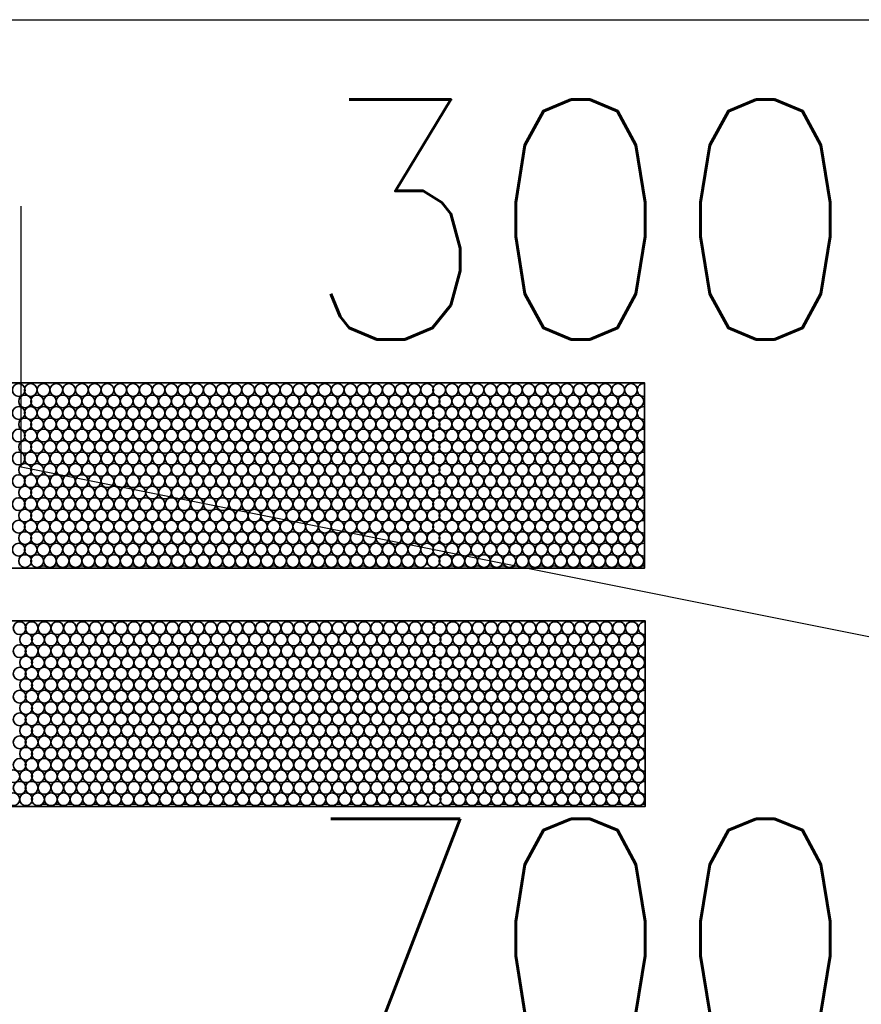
# Model space of a CAD drawing. Header units: millimetres. Extents: x -56303 to -45239, y -20463 to -4540.
# Tile 228 of 256: x -47121 to -47094, y -11327 to -11296. Entities that reach past the tile are written whole.
import ezdxf

# ---------------------------------------------------------------- set-up
doc = ezdxf.new("R2010")
doc.units = ezdxf.units.MM
doc.layers.add('_HVAC_urzadzenia', color=220, linetype='Continuous', lineweight=35)
doc.layers.add('FLUID-N1', color=7, linetype='Continuous')
doc.layers.add('FLUID-N1-75-DIM', color=7, linetype='Continuous')
doc.styles.add('OPIS1', font='ROMANS.SHX', dxfattribs={"width": 0.9})

# ---------------------------------------------------------------- blocks, each defined once
blk = doc.blocks.new('A$C29042132')
for points in [[(6, 18.892), (6, 13.092), (43, 13.092), (43, 18.892)], [(6.029, 11.442), (6.029, 5.642), (43.029, 5.642), (43.029, 11.442)]]:
    blk.add_lwpolyline(points, close=True)
for centre in [(23.429, 18.666), (23.804, 18.666), (24.204, 18.666), (24.604, 18.666), (25.004, 18.666), (25.404, 18.666), (25.804, 18.666), (26.204, 18.666), (26.604, 18.666), (27.004, 18.666), (27.404, 18.666), (27.804, 18.666), (28.204, 18.666), (28.604, 18.666), (29.004, 18.666), (29.404, 18.666), (29.804, 18.666), (30.204, 18.666), (30.604, 18.666), (31.004, 18.666), (31.404, 18.666), (31.804, 18.666), (32.204, 18.666), (32.604, 18.666), (33.004, 18.666), (33.404, 18.666), (33.804, 18.666), (34.204, 18.666), (34.604, 18.666), (35.004, 18.666), (35.404, 18.666), (35.804, 18.666), (36.204, 18.666), (36.579, 18.666), (36.979, 18.666), (37.379, 18.666), (37.779, 18.666), (38.179, 18.666), (38.579, 18.666), (38.979, 18.666), (39.379, 18.666), (39.779, 18.666), (40.179, 18.666), (40.579, 18.666), (40.979, 18.666), (41.379, 18.666), (41.779, 18.666), (42.179, 18.666), (42.579, 18.666), (23.629, 18.309), (24.004, 18.309), (24.404, 18.309), (24.804, 18.309), (25.204, 18.309), (25.604, 18.309), (26.004, 18.309), (26.404, 18.309), (26.804, 18.309), (27.204, 18.309), (27.604, 18.309), (28.004, 18.309), (28.404, 18.309), (28.804, 18.309), (29.204, 18.309), (29.604, 18.309), (30.004, 18.309), (30.404, 18.309), (30.804, 18.309), (31.204, 18.309), (31.604, 18.309), (32.004, 18.309), (32.404, 18.309), (32.804, 18.309), (33.204, 18.309), (33.604, 18.309), (34.004, 18.309), (34.404, 18.309), (34.804, 18.309), (35.204, 18.309), (35.604, 18.309), (36.004, 18.309), (36.404, 18.309), (36.779, 18.309), (37.179, 18.309), (37.579, 18.309), (37.979, 18.309), (38.379, 18.309), (38.779, 18.309), (39.179, 18.309), (39.579, 18.309), (39.979, 18.309), (40.379, 18.309), (40.779, 18.309), (41.179, 18.309), (41.579, 18.309), (41.979, 18.309), (42.379, 18.309), (42.779, 18.309), (23.429, 17.947), (23.804, 17.947), (24.204, 17.947), (24.604, 17.947), (25.004, 17.947), (25.404, 17.947), (25.804, 17.947), (26.204, 17.947), (26.604, 17.947), (27.004, 17.947), (27.404, 17.947), (27.804, 17.947), (28.204, 17.947), (28.604, 17.947), (29.004, 17.947), (29.404, 17.947), (29.804, 17.947), (30.204, 17.947), (30.604, 17.947), (31.004, 17.947), (31.404, 17.947), (31.804, 17.947), (32.204, 17.947), (32.604, 17.947), (33.004, 17.947), (33.404, 17.947), (33.804, 17.947), (34.204, 17.947), (34.604, 17.947), (35.004, 17.947), (35.404, 17.947), (35.804, 17.947), (36.204, 17.947), (36.579, 17.947), (36.979, 17.947), (37.379, 17.947), (37.779, 17.947), (38.179, 17.947), (38.579, 17.947), (38.979, 17.947), (39.379, 17.947), (39.779, 17.947), (40.179, 17.947), (40.579, 17.947), (40.979, 17.947), (41.379, 17.947), (41.779, 17.947), (42.179, 17.947), (42.579, 17.947), (23.629, 17.59), (24.004, 17.59), (24.404, 17.59), (24.804, 17.59), (25.204, 17.59), (25.604, 17.59), (26.004, 17.59), (26.404, 17.59), (26.804, 17.59), (27.204, 17.59), (27.604, 17.59), (28.004, 17.59), (28.404, 17.59), (28.804, 17.59), (29.204, 17.59), (29.604, 17.59), (30.004, 17.59), (30.404, 17.59), (30.804, 17.59), (31.204, 17.59), (31.604, 17.59), (32.004, 17.59), (32.404, 17.59), (32.804, 17.59), (33.204, 17.59), (33.604, 17.59), (34.004, 17.59), (34.404, 17.59), (34.804, 17.59), (35.204, 17.59), (35.604, 17.59), (36.004, 17.59), (36.404, 17.59), (36.779, 17.59), (37.179, 17.59), (37.579, 17.59), (37.979, 17.59), (38.379, 17.59), (38.779, 17.59), (39.179, 17.59), (39.579, 17.59), (39.979, 17.59), (40.379, 17.59), (40.779, 17.59), (41.179, 17.59), (41.579, 17.59), (41.979, 17.59), (42.379, 17.59), (42.779, 17.59), (23.429, 17.242), (23.804, 17.242), (24.204, 17.242), (24.604, 17.242), (25.004, 17.242), (25.404, 17.242), (25.804, 17.242), (26.204, 17.242), (26.604, 17.242), (27.004, 17.242), (27.404, 17.242), (27.804, 17.242), (28.204, 17.242), (28.604, 17.242), (29.004, 17.242), (29.404, 17.242), (29.804, 17.242), (30.204, 17.242), (30.604, 17.242), (31.004, 17.242), (31.404, 17.242), (31.804, 17.242), (32.204, 17.242), (32.604, 17.242), (33.004, 17.242), (33.404, 17.242), (33.804, 17.242), (34.204, 17.242), (34.604, 17.242), (35.004, 17.242), (35.404, 17.242), (35.804, 17.242), (36.204, 17.242), (36.579, 17.242), (36.979, 17.242), (37.379, 17.242), (37.779, 17.242), (38.179, 17.242), (38.579, 17.242), (38.979, 17.242), (39.379, 17.242), (39.779, 17.242), (40.179, 17.242), (40.579, 17.242), (40.979, 17.242), (41.379, 17.242), (41.779, 17.242), (42.179, 17.242), (42.579, 17.242), (23.629, 16.885), (24.004, 16.885), (24.404, 16.885), (24.804, 16.885), (25.204, 16.885), (25.604, 16.885), (26.004, 16.885), (26.404, 16.885), (26.804, 16.885), (27.204, 16.885), (27.604, 16.885), (28.004, 16.885), (28.404, 16.885), (28.804, 16.885), (29.204, 16.885), (29.604, 16.885), (30.004, 16.885), (30.404, 16.885), (30.804, 16.885), (31.204, 16.885), (31.604, 16.885), (32.004, 16.885), (32.404, 16.885), (32.804, 16.885), (33.204, 16.885), (33.604, 16.885), (34.004, 16.885), (34.404, 16.885), (34.804, 16.885), (35.204, 16.885), (35.604, 16.885), (36.004, 16.885), (36.404, 16.885), (36.779, 16.885), (37.179, 16.885), (37.579, 16.885), (37.979, 16.885), (38.379, 16.885), (38.779, 16.885), (39.179, 16.885), (39.579, 16.885), (39.979, 16.885), (40.379, 16.885), (40.779, 16.885), (41.179, 16.885), (41.579, 16.885), (41.979, 16.885), (42.379, 16.885), (42.779, 16.885), (23.429, 16.523), (23.804, 16.523), (24.204, 16.523), (24.604, 16.523), (25.004, 16.523), (25.404, 16.523), (25.804, 16.523), (26.204, 16.523), (26.604, 16.523), (27.004, 16.523), (27.404, 16.523), (27.804, 16.523), (28.204, 16.523), (28.604, 16.523), (29.004, 16.523), (29.404, 16.523), (29.804, 16.523), (30.204, 16.523), (30.604, 16.523), (31.004, 16.523), (31.404, 16.523), (31.804, 16.523), (32.204, 16.523), (32.604, 16.523), (33.004, 16.523), (33.404, 16.523), (33.804, 16.523), (34.204, 16.523), (34.604, 16.523), (35.004, 16.523), (35.404, 16.523), (35.804, 16.523), (36.204, 16.523), (36.579, 16.523), (36.979, 16.523), (37.379, 16.523), (37.779, 16.523), (38.179, 16.523), (38.579, 16.523), (38.979, 16.523), (39.379, 16.523), (39.779, 16.523), (40.179, 16.523), (40.579, 16.523), (40.979, 16.523), (41.379, 16.523), (41.779, 16.523), (42.179, 16.523), (42.579, 16.523), (23.629, 16.166), (24.004, 16.166), (24.404, 16.166), (24.804, 16.166), (25.204, 16.166), (25.604, 16.166), (26.004, 16.166), (26.404, 16.166), (26.804, 16.166), (27.204, 16.166), (27.604, 16.166), (28.004, 16.166), (28.404, 16.166), (28.804, 16.166), (29.204, 16.166), (29.604, 16.166), (30.004, 16.166), (30.404, 16.166), (30.804, 16.166), (31.204, 16.166), (31.604, 16.166), (32.004, 16.166), (32.404, 16.166), (32.804, 16.166), (33.204, 16.166), (33.604, 16.166), (34.004, 16.166), (34.404, 16.166), (34.804, 16.166), (35.204, 16.166), (35.604, 16.166), (36.004, 16.166), (36.404, 16.166), (36.779, 16.166), (37.179, 16.166), (37.579, 16.166), (37.979, 16.166), (38.379, 16.166), (38.779, 16.166), (39.179, 16.166), (39.579, 16.166), (39.979, 16.166), (40.379, 16.166), (40.779, 16.166), (41.179, 16.166), (41.579, 16.166), (41.979, 16.166), (42.379, 16.166), (42.779, 16.166), (23.429, 15.814), (23.804, 15.814), (24.204, 15.814), (24.604, 15.814), (25.004, 15.814), (25.404, 15.814), (25.804, 15.814), (26.204, 15.814), (26.604, 15.814), (27.004, 15.814), (27.404, 15.814), (27.804, 15.814), (28.204, 15.814), (28.604, 15.814), (29.004, 15.814), (29.404, 15.814), (29.804, 15.814), (30.204, 15.814), (30.604, 15.814), (31.004, 15.814), (31.404, 15.814), (31.804, 15.814), (32.204, 15.814), (32.604, 15.814), (33.004, 15.814), (33.404, 15.814), (33.804, 15.814), (34.204, 15.814), (34.604, 15.814), (35.004, 15.814), (35.404, 15.814), (35.804, 15.814), (36.204, 15.814), (36.579, 15.814), (36.979, 15.814), (37.379, 15.814), (37.779, 15.814), (38.179, 15.814), (38.579, 15.814), (38.979, 15.814), (39.379, 15.814), (39.779, 15.814), (40.179, 15.814), (40.579, 15.814), (40.979, 15.814), (41.379, 15.814), (41.779, 15.814), (42.179, 15.814), (42.579, 15.814), (23.629, 15.457), (24.004, 15.457), (24.404, 15.457), (24.804, 15.457), (25.204, 15.457), (25.604, 15.457), (26.004, 15.457), (26.404, 15.457), (26.804, 15.457), (27.204, 15.457), (27.604, 15.457), (28.004, 15.457), (28.404, 15.457), (28.804, 15.457), (29.204, 15.457), (29.604, 15.457), (30.004, 15.457), (30.404, 15.457), (30.804, 15.457), (31.204, 15.457), (31.604, 15.457), (32.004, 15.457), (32.404, 15.457), (32.804, 15.457), (33.204, 15.457), (33.604, 15.457), (34.004, 15.457), (34.404, 15.457), (34.804, 15.457), (35.204, 15.457), (35.604, 15.457), (36.004, 15.457), (36.404, 15.457), (36.779, 15.457), (37.179, 15.457), (37.579, 15.457), (37.979, 15.457), (38.379, 15.457), (38.779, 15.457), (39.179, 15.457), (39.579, 15.457), (39.979, 15.457), (40.379, 15.457), (40.779, 15.457), (41.179, 15.457), (41.579, 15.457), (41.979, 15.457), (42.379, 15.457), (42.779, 15.457), (23.429, 15.095), (23.804, 15.095), (24.204, 15.095), (24.604, 15.095), (25.004, 15.095), (25.404, 15.095), (25.804, 15.095), (26.204, 15.095), (26.604, 15.095), (27.004, 15.095), (27.404, 15.095), (27.804, 15.095), (28.204, 15.095), (28.604, 15.095), (29.004, 15.095), (29.404, 15.095), (29.804, 15.095), (30.204, 15.095), (30.604, 15.095), (31.004, 15.095), (31.404, 15.095), (31.804, 15.095), (32.204, 15.095), (32.604, 15.095), (33.004, 15.095), (33.404, 15.095), (33.804, 15.095), (34.204, 15.095), (34.604, 15.095), (35.004, 15.095), (35.404, 15.095), (35.804, 15.095), (36.204, 15.095), (36.579, 15.095), (36.979, 15.095), (37.379, 15.095), (37.779, 15.095), (38.179, 15.095), (38.579, 15.095), (38.979, 15.095), (39.379, 15.095), (39.779, 15.095), (40.179, 15.095), (40.579, 15.095), (40.979, 15.095), (41.379, 15.095), (41.779, 15.095), (42.179, 15.095), (42.579, 15.095), (23.629, 14.738), (24.004, 14.738), (24.404, 14.738), (24.804, 14.738), (25.204, 14.738), (25.604, 14.738), (26.004, 14.738), (26.404, 14.738), (26.804, 14.738), (27.204, 14.738), (27.604, 14.738), (28.004, 14.738), (28.404, 14.738), (28.804, 14.738), (29.204, 14.738), (29.604, 14.738), (30.004, 14.738), (30.404, 14.738), (30.804, 14.738), (31.204, 14.738), (31.604, 14.738), (32.004, 14.738), (32.404, 14.738), (32.804, 14.738), (33.204, 14.738), (33.604, 14.738), (34.004, 14.738), (34.404, 14.738), (34.804, 14.738), (35.204, 14.738), (35.604, 14.738), (36.004, 14.738), (36.404, 14.738), (36.779, 14.738), (37.179, 14.738), (37.579, 14.738), (37.979, 14.738), (38.379, 14.738), (38.779, 14.738), (39.179, 14.738), (39.579, 14.738), (39.979, 14.738), (40.379, 14.738), (40.779, 14.738), (41.179, 14.738), (41.579, 14.738), (41.979, 14.738), (42.379, 14.738), (42.779, 14.738), (23.429, 14.39), (23.804, 14.39), (24.204, 14.39), (24.604, 14.39), (25.004, 14.39), (25.404, 14.39), (25.804, 14.39), (26.204, 14.39), (26.604, 14.39), (27.004, 14.39), (27.404, 14.39), (27.804, 14.39), (28.204, 14.39), (28.604, 14.39), (29.004, 14.39), (29.404, 14.39), (29.804, 14.39), (30.204, 14.39), (30.604, 14.39), (31.004, 14.39), (31.404, 14.39), (31.804, 14.39), (32.204, 14.39), (32.604, 14.39), (33.004, 14.39), (33.404, 14.39), (33.804, 14.39), (34.204, 14.39), (34.604, 14.39), (35.004, 14.39), (35.404, 14.39), (35.804, 14.39), (36.204, 14.39), (36.579, 14.39), (36.979, 14.39), (37.379, 14.39), (37.779, 14.39), (38.179, 14.39), (38.579, 14.39), (38.979, 14.39), (39.379, 14.39), (39.779, 14.39), (40.179, 14.39), (40.579, 14.39), (40.979, 14.39), (41.379, 14.39), (41.779, 14.39), (42.179, 14.39), (42.579, 14.39), (23.629, 14.033), (24.004, 14.033), (24.404, 14.033), (24.804, 14.033), (25.204, 14.033), (25.604, 14.033), (26.004, 14.033), (26.404, 14.033), (26.804, 14.033), (27.204, 14.033), (27.604, 14.033), (28.004, 14.033), (28.404, 14.033), (28.804, 14.033), (29.204, 14.033), (29.604, 14.033), (30.004, 14.033), (30.404, 14.033), (30.804, 14.033), (31.204, 14.033), (31.604, 14.033), (32.004, 14.033), (32.404, 14.033), (32.804, 14.033), (33.204, 14.033), (33.604, 14.033), (34.004, 14.033), (34.404, 14.033), (34.804, 14.033), (35.204, 14.033), (35.604, 14.033), (36.004, 14.033), (36.404, 14.033), (36.779, 14.033), (37.179, 14.033), (37.579, 14.033), (37.979, 14.033), (38.379, 14.033), (38.779, 14.033), (39.179, 14.033), (39.579, 14.033), (39.979, 14.033), (40.379, 14.033), (40.779, 14.033), (41.179, 14.033), (41.579, 14.033), (41.979, 14.033), (42.379, 14.033), (42.779, 14.033), (23.429, 13.671), (23.804, 13.671), (24.204, 13.671), (24.604, 13.671), (25.004, 13.671), (25.404, 13.671), (25.804, 13.671), (26.204, 13.671), (26.604, 13.671), (27.004, 13.671), (27.404, 13.671), (27.804, 13.671), (28.204, 13.671), (28.604, 13.671), (29.004, 13.671), (29.404, 13.671), (29.804, 13.671), (30.204, 13.671), (30.604, 13.671), (31.004, 13.671), (31.404, 13.671), (31.804, 13.671), (32.204, 13.671), (32.604, 13.671), (33.004, 13.671), (33.404, 13.671), (33.804, 13.671), (34.204, 13.671), (34.604, 13.671), (35.004, 13.671), (35.404, 13.671), (35.804, 13.671), (36.204, 13.671), (36.579, 13.671), (36.979, 13.671), (37.379, 13.671), (37.779, 13.671), (38.179, 13.671), (38.579, 13.671), (38.979, 13.671), (39.379, 13.671), (39.779, 13.671), (40.179, 13.671), (40.579, 13.671), (40.979, 13.671), (41.379, 13.671), (41.779, 13.671), (42.179, 13.671), (42.579, 13.671), (23.629, 13.314), (24.004, 13.314), (24.404, 13.314), (24.804, 13.314), (25.204, 13.314), (25.604, 13.314), (26.004, 13.314), (26.404, 13.314), (26.804, 13.314), (27.204, 13.314), (27.604, 13.314), (28.004, 13.314), (28.404, 13.314), (28.804, 13.314), (29.204, 13.314), (29.604, 13.314), (30.004, 13.314), (30.404, 13.314), (30.804, 13.314), (31.204, 13.314), (31.604, 13.314), (32.004, 13.314), (32.404, 13.314), (32.804, 13.314), (33.204, 13.314), (33.604, 13.314), (34.004, 13.314), (34.404, 13.314), (34.804, 13.314), (35.204, 13.314), (35.604, 13.314), (36.004, 13.314), (36.404, 13.314), (36.779, 13.314), (37.179, 13.314), (37.579, 13.314), (37.979, 13.314), (38.379, 13.314), (38.779, 13.314), (39.179, 13.314), (39.579, 13.314), (39.979, 13.314), (40.379, 13.314), (40.779, 13.314), (41.179, 13.314), (41.579, 13.314), (41.979, 13.314), (42.379, 13.314), (42.779, 13.314), (23.458, 11.216), (23.833, 11.216), (24.233, 11.216), (24.633, 11.216), (25.033, 11.216), (25.433, 11.216), (25.833, 11.216), (26.233, 11.216), (26.633, 11.216), (27.033, 11.216), (27.433, 11.216), (27.833, 11.216), (28.233, 11.216), (28.633, 11.216), (29.033, 11.216), (29.433, 11.216), (29.833, 11.216), (30.233, 11.216), (30.633, 11.216), (31.033, 11.216), (31.433, 11.216), (31.833, 11.216), (32.233, 11.216), (32.633, 11.216), (33.033, 11.216), (33.433, 11.216), (33.833, 11.216), (34.233, 11.216), (34.633, 11.216), (35.033, 11.216), (35.433, 11.216), (35.833, 11.216), (36.233, 11.216), (36.608, 11.216), (37.008, 11.216), (37.408, 11.216), (37.808, 11.216), (38.208, 11.216), (38.608, 11.216), (39.008, 11.216), (39.408, 11.216), (39.808, 11.216), (40.208, 11.216), (40.608, 11.216), (41.008, 11.216), (41.408, 11.216), (41.808, 11.216), (42.208, 11.216), (42.608, 11.216), (23.658, 10.859), (24.033, 10.859), (24.433, 10.859), (24.833, 10.859), (25.233, 10.859), (25.633, 10.859), (26.033, 10.859), (26.433, 10.859), (26.833, 10.859), (27.233, 10.859), (27.633, 10.859), (28.033, 10.859), (28.433, 10.859), (28.833, 10.859), (29.233, 10.859), (29.633, 10.859), (30.033, 10.859), (30.433, 10.859), (30.833, 10.859), (31.233, 10.859), (31.633, 10.859), (32.033, 10.859), (32.433, 10.859), (32.833, 10.859), (33.233, 10.859), (33.633, 10.859), (34.033, 10.859), (34.433, 10.859), (34.833, 10.859), (35.233, 10.859), (35.633, 10.859), (36.033, 10.859), (36.433, 10.859), (36.808, 10.859), (37.208, 10.859), (37.608, 10.859), (38.008, 10.859), (38.408, 10.859), (38.808, 10.859), (39.208, 10.859), (39.608, 10.859), (40.008, 10.859), (40.408, 10.859), (40.808, 10.859), (41.208, 10.859), (41.608, 10.859), (42.008, 10.859), (42.408, 10.859), (42.808, 10.859), (23.458, 10.497), (23.833, 10.497), (24.233, 10.497), (24.633, 10.497), (25.033, 10.497), (25.433, 10.497), (25.833, 10.497), (26.233, 10.497), (26.633, 10.497), (27.033, 10.497), (27.433, 10.497), (27.833, 10.497), (28.233, 10.497), (28.633, 10.497), (29.033, 10.497), (29.433, 10.497), (29.833, 10.497), (30.233, 10.497), (30.633, 10.497), (31.033, 10.497), (31.433, 10.497), (31.833, 10.497), (32.233, 10.497), (32.633, 10.497), (33.033, 10.497), (33.433, 10.497), (33.833, 10.497), (34.233, 10.497), (34.633, 10.497), (35.033, 10.497), (35.433, 10.497), (35.833, 10.497), (36.233, 10.497), (36.608, 10.497), (37.008, 10.497), (37.408, 10.497), (37.808, 10.497), (38.208, 10.497), (38.608, 10.497), (39.008, 10.497), (39.408, 10.497), (39.808, 10.497), (40.208, 10.497), (40.608, 10.497), (41.008, 10.497), (41.408, 10.497), (41.808, 10.497), (42.208, 10.497), (42.608, 10.497), (23.658, 10.14), (24.033, 10.14), (24.433, 10.14), (24.833, 10.14), (25.233, 10.14), (25.633, 10.14), (26.033, 10.14), (26.433, 10.14), (26.833, 10.14), (27.233, 10.14), (27.633, 10.14), (28.033, 10.14), (28.433, 10.14), (28.833, 10.14), (29.233, 10.14), (29.633, 10.14), (30.033, 10.14), (30.433, 10.14), (30.833, 10.14), (31.233, 10.14), (31.633, 10.14), (32.033, 10.14), (32.433, 10.14), (32.833, 10.14), (33.233, 10.14), (33.633, 10.14), (34.033, 10.14), (34.433, 10.14), (34.833, 10.14), (35.233, 10.14), (35.633, 10.14), (36.033, 10.14), (36.433, 10.14), (36.808, 10.14), (37.208, 10.14), (37.608, 10.14), (38.008, 10.14), (38.408, 10.14), (38.808, 10.14), (39.208, 10.14), (39.608, 10.14), (40.008, 10.14), (40.408, 10.14), (40.808, 10.14), (41.208, 10.14), (41.608, 10.14), (42.008, 10.14), (42.408, 10.14), (42.808, 10.14), (23.458, 9.792), (23.833, 9.792), (24.233, 9.792), (24.633, 9.792), (25.033, 9.792), (25.433, 9.792), (25.833, 9.792), (26.233, 9.792), (26.633, 9.792), (27.033, 9.792), (27.433, 9.792), (27.833, 9.792), (28.233, 9.792), (28.633, 9.792), (29.033, 9.792), (29.433, 9.792), (29.833, 9.792), (30.233, 9.792), (30.633, 9.792), (31.033, 9.792), (31.433, 9.792), (31.833, 9.792), (32.233, 9.792), (32.633, 9.792), (33.033, 9.792), (33.433, 9.792), (33.833, 9.792), (34.233, 9.792), (34.633, 9.792), (35.033, 9.792), (35.433, 9.792), (35.833, 9.792), (36.233, 9.792), (36.608, 9.792), (37.008, 9.792), (37.408, 9.792), (37.808, 9.792), (38.208, 9.792), (38.608, 9.792), (39.008, 9.792), (39.408, 9.792), (39.808, 9.792), (40.208, 9.792), (40.608, 9.792), (41.008, 9.792), (41.408, 9.792), (41.808, 9.792), (42.208, 9.792), (42.608, 9.792), (23.658, 9.435), (24.033, 9.435), (24.433, 9.435), (24.833, 9.435), (25.233, 9.435), (25.633, 9.435), (26.033, 9.435), (26.433, 9.435), (26.833, 9.435), (27.233, 9.435), (27.633, 9.435), (28.033, 9.435), (28.433, 9.435), (28.833, 9.435), (29.233, 9.435), (29.633, 9.435), (30.033, 9.435), (30.433, 9.435), (30.833, 9.435), (31.233, 9.435), (31.633, 9.435), (32.033, 9.435), (32.433, 9.435), (32.833, 9.435), (33.233, 9.435), (33.633, 9.435), (34.033, 9.435), (34.433, 9.435), (34.833, 9.435), (35.233, 9.435), (35.633, 9.435), (36.033, 9.435), (36.433, 9.435), (36.808, 9.435), (37.208, 9.435), (37.608, 9.435), (38.008, 9.435), (38.408, 9.435), (38.808, 9.435), (39.208, 9.435), (39.608, 9.435), (40.008, 9.435), (40.408, 9.435), (40.808, 9.435), (41.208, 9.435), (41.608, 9.435), (42.008, 9.435), (42.408, 9.435), (42.808, 9.435), (23.458, 9.073), (23.833, 9.073), (24.233, 9.073), (24.633, 9.073), (25.033, 9.073), (25.433, 9.073), (25.833, 9.073), (26.233, 9.073), (26.633, 9.073), (27.033, 9.073), (27.433, 9.073), (27.833, 9.073), (28.233, 9.073), (28.633, 9.073), (29.033, 9.073), (29.433, 9.073), (29.833, 9.073), (30.233, 9.073), (30.633, 9.073), (31.033, 9.073), (31.433, 9.073), (31.833, 9.073), (32.233, 9.073), (32.633, 9.073), (33.033, 9.073), (33.433, 9.073), (33.833, 9.073), (34.233, 9.073), (34.633, 9.073), (35.033, 9.073), (35.433, 9.073), (35.833, 9.073), (36.233, 9.073), (36.608, 9.073), (37.008, 9.073), (37.408, 9.073), (37.808, 9.073), (38.208, 9.073), (38.608, 9.073), (39.008, 9.073), (39.408, 9.073), (39.808, 9.073), (40.208, 9.073), (40.608, 9.073), (41.008, 9.073), (41.408, 9.073), (41.808, 9.073), (42.208, 9.073), (42.608, 9.073), (23.658, 8.716), (24.033, 8.716), (24.433, 8.716), (24.833, 8.716), (25.233, 8.716), (25.633, 8.716), (26.033, 8.716), (26.433, 8.716), (26.833, 8.716), (27.233, 8.716), (27.633, 8.716), (28.033, 8.716), (28.433, 8.716), (28.833, 8.716), (29.233, 8.716), (29.633, 8.716), (30.033, 8.716), (30.433, 8.716), (30.833, 8.716), (31.233, 8.716), (31.633, 8.716), (32.033, 8.716), (32.433, 8.716), (32.833, 8.716), (33.233, 8.716), (33.633, 8.716), (34.033, 8.716), (34.433, 8.716), (34.833, 8.716), (35.233, 8.716), (35.633, 8.716), (36.033, 8.716), (36.433, 8.716), (36.808, 8.716), (37.208, 8.716), (37.608, 8.716), (38.008, 8.716), (38.408, 8.716), (38.808, 8.716), (39.208, 8.716), (39.608, 8.716), (40.008, 8.716), (40.408, 8.716), (40.808, 8.716), (41.208, 8.716), (41.608, 8.716), (42.008, 8.716), (42.408, 8.716), (42.808, 8.716), (23.458, 8.364), (23.833, 8.364), (24.233, 8.364), (24.633, 8.364), (25.033, 8.364), (25.433, 8.364), (25.833, 8.364), (26.233, 8.364), (26.633, 8.364), (27.033, 8.364), (27.433, 8.364), (27.833, 8.364), (28.233, 8.364), (28.633, 8.364), (29.033, 8.364), (29.433, 8.364), (29.833, 8.364), (30.233, 8.364), (30.633, 8.364), (31.033, 8.364), (31.433, 8.364), (31.833, 8.364), (32.233, 8.364), (32.633, 8.364), (33.033, 8.364), (33.433, 8.364), (33.833, 8.364), (34.233, 8.364), (34.633, 8.364), (35.033, 8.364), (35.433, 8.364), (35.833, 8.364), (36.233, 8.364), (36.608, 8.364), (37.008, 8.364), (37.408, 8.364), (37.808, 8.364), (38.208, 8.364), (38.608, 8.364), (39.008, 8.364), (39.408, 8.364), (39.808, 8.364), (40.208, 8.364), (40.608, 8.364), (41.008, 8.364), (41.408, 8.364), (41.808, 8.364), (42.208, 8.364), (42.608, 8.364), (23.658, 8.007), (24.033, 8.007), (24.433, 8.007), (24.833, 8.007), (25.233, 8.007), (25.633, 8.007), (26.033, 8.007), (26.433, 8.007), (26.833, 8.007), (27.233, 8.007), (27.633, 8.007), (28.033, 8.007), (28.433, 8.007), (28.833, 8.007), (29.233, 8.007), (29.633, 8.007), (30.033, 8.007), (30.433, 8.007), (30.833, 8.007), (31.233, 8.007), (31.633, 8.007), (32.033, 8.007), (32.433, 8.007), (32.833, 8.007), (33.233, 8.007), (33.633, 8.007), (34.033, 8.007), (34.433, 8.007), (34.833, 8.007), (35.233, 8.007), (35.633, 8.007), (36.033, 8.007), (36.433, 8.007), (36.808, 8.007), (37.208, 8.007), (37.608, 8.007), (38.008, 8.007), (38.408, 8.007), (38.808, 8.007), (39.208, 8.007), (39.608, 8.007), (40.008, 8.007), (40.408, 8.007), (40.808, 8.007), (41.208, 8.007), (41.608, 8.007), (42.008, 8.007), (42.408, 8.007), (42.808, 8.007), (23.458, 7.645), (23.833, 7.645), (24.233, 7.645), (24.633, 7.645), (25.033, 7.645), (25.433, 7.645), (25.833, 7.645), (26.233, 7.645), (26.633, 7.645), (27.033, 7.645), (27.433, 7.645), (27.833, 7.645), (28.233, 7.645), (28.633, 7.645), (29.033, 7.645), (29.433, 7.645), (29.833, 7.645), (30.233, 7.645), (30.633, 7.645), (31.033, 7.645), (31.433, 7.645), (31.833, 7.645), (32.233, 7.645), (32.633, 7.645), (33.033, 7.645), (33.433, 7.645), (33.833, 7.645), (34.233, 7.645), (34.633, 7.645), (35.033, 7.645), (35.433, 7.645), (35.833, 7.645), (36.233, 7.645), (36.608, 7.645), (37.008, 7.645), (37.408, 7.645), (37.808, 7.645), (38.208, 7.645), (38.608, 7.645), (39.008, 7.645), (39.408, 7.645), (39.808, 7.645), (40.208, 7.645), (40.608, 7.645), (41.008, 7.645), (41.408, 7.645), (41.808, 7.645), (42.208, 7.645), (42.608, 7.645), (23.658, 7.288), (24.033, 7.288), (24.433, 7.288), (24.833, 7.288), (25.233, 7.288), (25.633, 7.288), (26.033, 7.288), (26.433, 7.288), (26.833, 7.288), (27.233, 7.288), (27.633, 7.288), (28.033, 7.288), (28.433, 7.288), (28.833, 7.288), (29.233, 7.288), (29.633, 7.288), (30.033, 7.288), (30.433, 7.288), (30.833, 7.288), (31.233, 7.288), (31.633, 7.288), (32.033, 7.288), (32.433, 7.288), (32.833, 7.288), (33.233, 7.288), (33.633, 7.288), (34.033, 7.288), (34.433, 7.288), (34.833, 7.288), (35.233, 7.288), (35.633, 7.288), (36.033, 7.288), (36.433, 7.288), (36.808, 7.288), (37.208, 7.288), (37.608, 7.288), (38.008, 7.288), (38.408, 7.288), (38.808, 7.288), (39.208, 7.288), (39.608, 7.288), (40.008, 7.288), (40.408, 7.288), (40.808, 7.288), (41.208, 7.288), (41.608, 7.288), (42.008, 7.288), (42.408, 7.288), (42.808, 7.288), (23.458, 6.94), (23.833, 6.94), (24.233, 6.94), (24.633, 6.94), (25.033, 6.94), (25.433, 6.94), (25.833, 6.94), (26.233, 6.94), (26.633, 6.94), (27.033, 6.94), (27.433, 6.94), (27.833, 6.94), (28.233, 6.94), (28.633, 6.94), (29.033, 6.94), (29.433, 6.94), (29.833, 6.94), (30.233, 6.94), (30.633, 6.94), (31.033, 6.94), (31.433, 6.94), (31.833, 6.94), (32.233, 6.94), (32.633, 6.94), (33.033, 6.94), (33.433, 6.94), (33.833, 6.94), (34.233, 6.94), (34.633, 6.94), (35.033, 6.94), (35.433, 6.94), (35.833, 6.94), (36.233, 6.94), (36.608, 6.94), (37.008, 6.94), (37.408, 6.94), (37.808, 6.94), (38.208, 6.94), (38.608, 6.94), (39.008, 6.94), (39.408, 6.94), (39.808, 6.94), (40.208, 6.94), (40.608, 6.94), (41.008, 6.94), (41.408, 6.94), (41.808, 6.94), (42.208, 6.94), (42.608, 6.94), (23.258, 6.583), (23.658, 6.583), (24.033, 6.583), (24.433, 6.583), (24.833, 6.583), (25.233, 6.583), (25.633, 6.583), (26.033, 6.583), (26.433, 6.583), (26.833, 6.583), (27.233, 6.583), (27.633, 6.583), (28.033, 6.583), (28.433, 6.583), (28.833, 6.583), (29.233, 6.583), (29.633, 6.583), (30.033, 6.583), (30.433, 6.583), (30.833, 6.583), (31.233, 6.583), (31.633, 6.583), (32.033, 6.583), (32.433, 6.583), (32.833, 6.583), (33.233, 6.583), (33.633, 6.583), (34.033, 6.583), (34.433, 6.583), (34.833, 6.583), (35.233, 6.583), (35.633, 6.583), (36.033, 6.583), (36.433, 6.583), (36.808, 6.583), (37.208, 6.583), (37.608, 6.583), (38.008, 6.583), (38.408, 6.583), (38.808, 6.583), (39.208, 6.583), (39.608, 6.583), (40.008, 6.583), (40.408, 6.583), (40.808, 6.583), (41.208, 6.583), (41.608, 6.583), (42.008, 6.583), (42.408, 6.583), (42.808, 6.583), (23.458, 6.221), (23.833, 6.221), (24.233, 6.221), (24.633, 6.221), (25.033, 6.221), (25.433, 6.221), (25.833, 6.221), (26.233, 6.221), (26.633, 6.221), (27.033, 6.221), (27.433, 6.221), (27.833, 6.221), (28.233, 6.221), (28.633, 6.221), (29.033, 6.221), (29.433, 6.221), (29.833, 6.221), (30.233, 6.221), (30.633, 6.221), (31.033, 6.221), (31.433, 6.221), (31.833, 6.221), (32.233, 6.221), (32.633, 6.221), (33.033, 6.221), (33.433, 6.221), (33.833, 6.221), (34.233, 6.221), (34.633, 6.221), (35.033, 6.221), (35.433, 6.221), (35.833, 6.221), (36.233, 6.221), (36.608, 6.221), (37.008, 6.221), (37.408, 6.221), (37.808, 6.221), (38.208, 6.221), (38.608, 6.221), (39.008, 6.221), (39.408, 6.221), (39.808, 6.221), (40.208, 6.221), (40.608, 6.221), (41.008, 6.221), (41.408, 6.221), (41.808, 6.221), (42.208, 6.221), (42.608, 6.221), (23.258, 5.864), (23.658, 5.864), (24.033, 5.864), (24.433, 5.864), (24.833, 5.864), (25.233, 5.864), (25.633, 5.864), (26.033, 5.864), (26.433, 5.864), (26.833, 5.864), (27.233, 5.864), (27.633, 5.864), (28.033, 5.864), (28.433, 5.864), (28.833, 5.864), (29.233, 5.864), (29.633, 5.864), (30.033, 5.864), (30.433, 5.864), (30.833, 5.864), (31.233, 5.864), (31.633, 5.864), (32.033, 5.864), (32.433, 5.864), (32.833, 5.864), (33.233, 5.864), (33.633, 5.864), (34.033, 5.864), (34.433, 5.864), (34.833, 5.864), (35.233, 5.864), (35.633, 5.864), (36.033, 5.864), (36.433, 5.864), (36.808, 5.864), (37.208, 5.864), (37.608, 5.864), (38.008, 5.864), (38.408, 5.864), (38.808, 5.864), (39.208, 5.864), (39.608, 5.864), (40.008, 5.864), (40.408, 5.864), (40.808, 5.864), (41.208, 5.864), (41.608, 5.864), (42.008, 5.864), (42.408, 5.864), (42.808, 5.864)]:
    blk.add_circle(centre, 0.2)
for centre, start, end in [((42.979, 18.666), 83.9542, 276.0458), ((43.179, 18.309), 153.467, 206.533), ((42.979, 17.947), 83.9542, 276.0458), ((43.179, 17.59), 153.467, 206.533), ((42.979, 17.242), 83.9542, 276.0458), ((43.179, 16.885), 153.467, 206.533), ((42.979, 16.523), 83.9542, 276.0458), ((43.179, 16.166), 153.467, 206.533), ((42.979, 15.814), 83.9542, 276.0458), ((43.179, 15.457), 153.467, 206.533), ((42.979, 15.095), 83.9542, 276.0458), ((43.179, 14.738), 153.467, 206.533), ((42.979, 14.39), 83.9542, 276.0458), ((42.979, 13.671), 83.9542, 276.0458), ((43.179, 14.033), 153.467, 206.533), ((43.179, 13.314), 153.467, 206.533), ((24.204, 12.964), 39.543, 140.457), ((24.604, 12.964), 39.543, 140.457), ((25.004, 12.964), 39.543, 140.457), ((25.404, 12.964), 39.543, 140.457), ((25.804, 12.964), 39.543, 140.457), ((26.204, 12.964), 39.543, 140.457), ((26.604, 12.964), 39.543, 140.457), ((27.004, 12.964), 39.543, 140.457), ((27.404, 12.964), 39.543, 140.457), ((27.804, 12.964), 39.543, 140.457), ((28.204, 12.964), 39.543, 140.457), ((28.604, 12.964), 39.543, 140.457), ((29.004, 12.964), 39.543, 140.457), ((29.404, 12.964), 39.543, 140.457), ((29.804, 12.964), 39.543, 140.457), ((30.204, 12.964), 39.543, 140.457), ((30.604, 12.964), 39.543, 140.457), ((31.004, 12.964), 39.543, 140.457), ((31.404, 12.964), 39.543, 140.457), ((31.804, 12.964), 39.543, 140.457), ((32.204, 12.964), 39.543, 140.457), ((32.604, 12.964), 39.543, 140.457), ((33.004, 12.964), 39.543, 140.457), ((33.404, 12.964), 39.543, 140.457), ((33.804, 12.964), 39.543, 140.457), ((34.204, 12.964), 39.543, 140.457), ((34.604, 12.964), 39.543, 140.457), ((35.004, 12.964), 39.543, 140.457), ((35.404, 12.964), 39.543, 140.457), ((35.804, 12.964), 39.543, 140.457), ((36.979, 12.964), 39.543, 140.457), ((37.379, 12.964), 39.543, 140.457), ((37.779, 12.964), 39.543, 140.457), ((38.179, 12.964), 39.543, 140.457), ((38.579, 12.964), 39.543, 140.457), ((38.979, 12.964), 39.543, 140.457), ((39.379, 12.964), 39.543, 140.457), ((39.779, 12.964), 39.543, 140.457), ((40.179, 12.964), 39.543, 140.457), ((40.579, 12.964), 39.543, 140.457), ((40.979, 12.964), 39.543, 140.457), ((41.379, 12.964), 39.543, 140.457), ((41.779, 12.964), 39.543, 140.457), ((42.179, 12.964), 39.543, 140.457), ((42.579, 12.964), 39.543, 140.457), ((42.979, 12.964), 83.9542, 140.457), ((43.008, 11.216), 83.9542, 276.0458), ((43.208, 10.859), 153.467, 206.533), ((43.008, 10.497), 83.9542, 276.0458), ((43.208, 10.14), 153.467, 206.533), ((43.008, 9.792), 83.9542, 276.0458), ((43.008, 9.073), 83.9542, 276.0458), ((43.208, 9.435), 153.467, 206.533), ((43.208, 8.716), 153.467, 206.533), ((43.008, 8.364), 83.9542, 276.0458), ((43.208, 8.007), 153.467, 206.533), ((43.008, 7.645), 83.9542, 276.0458), ((43.008, 6.94), 83.9542, 276.0458), ((43.208, 7.288), 153.467, 206.533), ((43.208, 6.583), 153.467, 206.533), ((43.008, 6.221), 83.9542, 276.0458), ((43.208, 5.864), 153.467, 206.533), ((24.233, 5.514), 39.543, 140.457), ((24.633, 5.514), 39.543, 140.457), ((25.033, 5.514), 39.543, 140.457), ((25.433, 5.514), 39.543, 140.457), ((25.833, 5.514), 39.543, 140.457), ((26.233, 5.514), 39.543, 140.457), ((26.633, 5.514), 39.543, 140.457), ((27.033, 5.514), 39.543, 140.457), ((27.433, 5.514), 39.543, 140.457), ((27.833, 5.514), 39.543, 140.457), ((28.233, 5.514), 39.543, 140.457), ((28.633, 5.514), 39.543, 140.457), ((29.033, 5.514), 39.543, 140.457), ((29.433, 5.514), 39.543, 140.457), ((29.833, 5.514), 39.543, 140.457), ((30.233, 5.514), 39.543, 140.457), ((30.633, 5.514), 39.543, 140.457), ((31.033, 5.514), 39.543, 140.457), ((31.433, 5.514), 39.543, 140.457), ((31.833, 5.514), 39.543, 140.457), ((32.233, 5.514), 39.543, 140.457), ((32.633, 5.514), 39.543, 140.457), ((33.033, 5.514), 39.543, 140.457), ((33.433, 5.514), 39.543, 140.457), ((33.833, 5.514), 39.543, 140.457), ((34.233, 5.514), 39.543, 140.457), ((34.633, 5.514), 39.543, 140.457), ((35.033, 5.514), 39.543, 140.457), ((35.433, 5.514), 39.543, 140.457), ((35.833, 5.514), 39.543, 140.457), ((37.008, 5.514), 39.543, 140.457), ((37.408, 5.514), 39.543, 140.457), ((37.808, 5.514), 39.543, 140.457), ((38.208, 5.514), 39.543, 140.457), ((38.608, 5.514), 39.543, 140.457), ((39.008, 5.514), 39.543, 140.457), ((39.408, 5.514), 39.543, 140.457), ((39.808, 5.514), 39.543, 140.457), ((40.208, 5.514), 39.543, 140.457), ((40.608, 5.514), 39.543, 140.457), ((41.008, 5.514), 39.543, 140.457), ((41.408, 5.514), 39.543, 140.457), ((41.808, 5.514), 39.543, 140.457), ((42.208, 5.514), 39.543, 140.457), ((42.608, 5.514), 39.543, 140.457), ((43.008, 5.514), 83.9542, 140.457)]:
    blk.add_arc(centre, 0.2, start, end)
blk = doc.blocks.new('*U1394')
at = {"color": 132, "linetype": 'Continuous', "lineweight": -2}
blk.add_line((175, 395), (175, -395), dxfattribs=at)
at = {"color": 7, "linetype": 'Continuous'}
for p, q in [((-35, -175), (35, 175)), ((35, 175), (116.67, 175))]:
    blk.add_line(p, q, dxfattribs=at)

msp = doc.modelspace()

# ---------------------------------------------------------------- block references
at = {"layer": '_HVAC_urzadzenia'}
msp.add_blockref('A$C29042132', (-47144.177, -11326.507), dxfattribs=at)
at = {"layer": 'FLUID-N1', "color": 132, "linetype": 'Continuous', "xscale": 0.1000000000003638, "yscale": 0.1000000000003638, "zscale": 0.1, "rotation": 90}
msp.add_blockref('*U1394', (-47103.177, -11313.757), dxfattribs=at)

# ---------------------------------------------------------------- texts
at = {"layer": 'FLUID-N1-75-DIM', "color": 61, "char_height": 7.5, "attachment_point": 5, "style": 'OPIS1'}
for insert in [(-47103.177, -11296.257), (-47103.177, -11331.257)]:
    msp.add_mtext('700\\P300', dxfattribs=dict(at, insert=insert))

doc.saveas('drawing.dxf')
